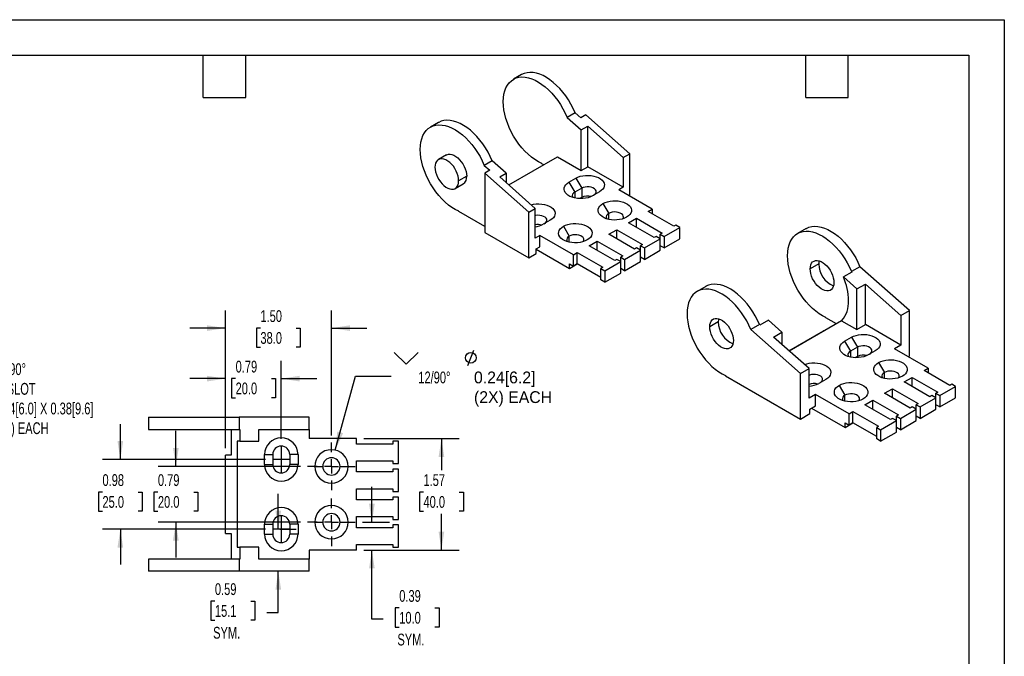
# Model space of a CAD drawing. Header units: inches. Extents: x 0 to 22, y 0 to 17.
# Tile 3 of 3: x 8.1 to 22, y 8 to 17. Entities that reach past the tile are written whole.
import ezdxf

# ---------------------------------------------------------------- set-up
doc = ezdxf.new("R2010")
doc.units = ezdxf.units.IN
doc.header["$LTSCALE"] = 2
doc.header["$MEASUREMENT"] = 0
doc.linetypes.add('CENTERX2', pattern=[0.8, 0.5, -0.1, 0.1, -0.1])
doc.layers.add('CENTER', color=40, linetype='CENTERX2')
doc.layers.add('DIMENSIONS', color=140, linetype='Continuous', lineweight=25)
doc.layers.add('TEXT', color=140, linetype='Continuous', lineweight=25)
doc.styles.add('SLDTEXTSTYLE0', font='TXT', dxfattribs={"width": 0.7})
doc.dimstyles.new('SLDDIMSTYLE0', dxfattribs={"dimtxt": 0.169922, "dimasz": 0.26, "dimexe": 0, "dimexo": 0.0625, "dimgap": 0.04248, "dimtad": 0, "dimtih": 1, "dimtoh": 1, "dimrnd": 1e-09, "dimzin": 12, "dimdsep": 46, "dimtxsty": 'SLDTEXTSTYLE0', "dimsah": 1, "dimcen": 0.09, "dimadec": 0, "dimazin": 3, "dimtfac": 1, "dimtofl": 0, "dimtmove": 0, "dimatfit": 3, "dimfxl": 0, "dimfrac": 2, "dimtolj": 1, "dimtzin": 12, "dimarcsym": 0})
doc.dimstyles.new('SLDDIMSTYLE3', dxfattribs={"dimtxt": 0.169922, "dimasz": 0.26, "dimexe": 0, "dimexo": 0.0625, "dimgap": 0.04248, "dimtad": 0, "dimtih": 1, "dimtoh": 1, "dimrnd": 1e-09, "dimdsep": 46, "dimtxsty": 'SLDTEXTSTYLE0', "dimsah": 1, "dimcen": 0.09, "dimadec": 0, "dimazin": 2, "dimtfac": 1, "dimtmove": 0, "dimatfit": 0, "dimfxl": 0, "dimfrac": 2, "dimtolj": 1, "dimtzin": 12, "dimarcsym": 0})
doc.dimstyles.new('SLDDIMSTYLE4', dxfattribs={"dimtxt": 0.169922, "dimasz": 0.26, "dimexe": 0, "dimexo": 0.0625, "dimgap": 0.04248, "dimtad": 0, "dimtih": 1, "dimtoh": 1, "dimrnd": 1e-09, "dimzin": 4, "dimdsep": 46, "dimtxsty": 'SLDTEXTSTYLE0', "dimsah": 1, "dimcen": 0.09, "dimadec": 0, "dimazin": 1, "dimtfac": 1, "dimtmove": 0, "dimatfit": 0, "dimfxl": 0, "dimfrac": 2, "dimtolj": 1, "dimtzin": 12, "dimarcsym": 0})
doc.dimstyles.new('SLDDIMSTYLE6', dxfattribs={"dimtxt": 0.18, "dimasz": 0.26, "dimexe": 0, "dimexo": 0.0625, "dimgap": 0, "dimtad": 0, "dimtih": 1, "dimtoh": 1, "dimdec": 0, "dimrnd": 1e-09, "dimzin": 0, "dimdsep": 46, "dimtxsty": 'Standard', "dimsah": 1, "dimcen": 0.09, "dimadec": 0, "dimazin": 0, "dimtfac": 0.26, "dimtdec": 0, "dimtofl": 0, "dimtmove": 0, "dimatfit": 3, "dimfxl": 0, "dimfrac": 2, "dimtolj": 1, "dimtzin": 0, "dimarcsym": 0})

# ---------------------------------------------------------------- blocks, each defined once
blk = doc.blocks.new('_D_8')
at = {"layer": 'DIMENSIONS'}
for p, q in [((9.532, 10.792), (9.532, 11.292)), ((11.581, 10.792), (9.282, 10.792)), ((9.28, 10.331), (9.223, 10.331)), ((9.223, 10.331), (9.223, 10.061)), ((9.785, 10.331), (9.842, 10.331)), ((9.842, 10.331), (9.842, 10.061)), ((9.223, 10.061), (9.28, 10.061)), ((9.842, 10.061), (9.785, 10.061)), ((11.581, 9.808), (9.282, 9.808)), ((9.532, 9.808), (9.532, 9.308))]:
    blk.add_line(p, q, dxfattribs=at)
for points in [[(9.532, 10.792), (9.572, 11.052), (9.492, 11.052)], [(9.532, 9.808), (9.492, 9.548), (9.572, 9.548)]]:
    blk.add_solid(points, dxfattribs=at)
at = {"layer": 'DIMENSIONS', "char_height": 0.1667, "attachment_point": 1, "style": 'SLDTEXTSTYLE0'}
for s, insert in [('0.98', (9.28, 10.584)), ('25.0', (9.28, 10.276))]:
    blk.add_mtext(s, dxfattribs=dict(at, insert=insert))
blk = doc.blocks.new('_D_9')
at = {"layer": 'DIMENSIONS'}
for p, q in [((11.014, 10.951), (11.014, 12.183)), ((11.802, 11.081), (11.802, 12.183)), ((11.014, 11.933), (10.514, 11.933)), ((11.158, 11.933), (11.101, 11.933)), ((11.101, 11.933), (11.101, 11.663)), ((11.663, 11.933), (11.72, 11.933)), ((11.72, 11.933), (11.72, 11.663)), ((11.802, 11.933), (12.302, 11.933)), ((11.101, 11.663), (11.158, 11.663)), ((11.72, 11.663), (11.663, 11.663))]:
    blk.add_line(p, q, dxfattribs=at)
for points in [[(11.014, 11.933), (10.754, 11.973), (10.754, 11.893)], [(11.802, 11.933), (12.062, 11.893), (12.062, 11.973)]]:
    blk.add_solid(points, dxfattribs=at)
at = {"layer": 'DIMENSIONS', "char_height": 0.1667, "attachment_point": 1, "style": 'SLDTEXTSTYLE0'}
for s, insert in [('0.79', (11.158, 12.186)), ('20.0', (11.158, 11.878))]:
    blk.add_mtext(s, dxfattribs=dict(at, insert=insert))
blk = doc.blocks.new('_D_10')
at = {"layer": 'DIMENSIONS'}
for p, q in [((11.76, 9.808), (11.76, 10.308)), ((11.781, 9.808), (12.01, 9.808)), ((11.76, 8.633), (11.76, 9.213)), ((10.866, 8.792), (10.809, 8.792)), ((10.809, 8.792), (10.809, 8.522)), ((11.371, 8.792), (11.428, 8.792)), ((11.428, 8.792), (11.428, 8.522)), ((11.6, 8.633), (11.76, 8.633)), ((10.809, 8.522), (10.866, 8.522)), ((11.428, 8.522), (11.371, 8.522))]:
    blk.add_line(p, q, dxfattribs=at)
for points in [[(11.76, 9.808), (11.8, 10.068), (11.72, 10.068)], [(11.76, 9.213), (11.72, 8.953), (11.8, 8.953)]]:
    blk.add_solid(points, dxfattribs=at)
at = {"layer": 'DIMENSIONS', "char_height": 0.1667, "attachment_point": 1, "style": 'SLDTEXTSTYLE0'}
for s, insert in [('0.59', (10.866, 9.045)), ('15.1', (10.866, 8.737)), ('SYM.', (10.841, 8.429))]:
    blk.add_mtext(s, dxfattribs=dict(at, insert=insert))
blk = doc.blocks.new('_D_12')
at = {"layer": 'DIMENSIONS'}
for p, q in [((10.315, 10.694), (10.315, 11.194)), ((12.074, 10.694), (10.065, 10.694)), ((10.062, 10.331), (10.005, 10.331)), ((10.005, 10.331), (10.005, 10.061)), ((10.567, 10.331), (10.624, 10.331)), ((10.624, 10.331), (10.624, 10.061)), ((10.005, 10.061), (10.062, 10.061)), ((10.624, 10.061), (10.567, 10.061)), ((12.074, 9.906), (10.065, 9.906)), ((10.315, 9.906), (10.315, 9.406))]:
    blk.add_line(p, q, dxfattribs=at)
for points in [[(10.315, 10.694), (10.355, 10.954), (10.275, 10.954)], [(10.315, 9.906), (10.275, 9.646), (10.355, 9.646)]]:
    blk.add_solid(points, dxfattribs=at)
at = {"layer": 'DIMENSIONS', "char_height": 0.1667, "attachment_point": 1, "style": 'SLDTEXTSTYLE0'}
for s, insert in [('0.79', (10.062, 10.584)), ('20.0', (10.062, 10.276))]:
    blk.add_mtext(s, dxfattribs=dict(at, insert=insert))
blk = doc.blocks.new('_D_13')
at = {"layer": 'DIMENSIONS'}
for p, q in [((11.014, 10.951), (11.014, 12.896)), ((12.51, 11.13), (12.51, 12.896)), ((11.014, 12.646), (10.514, 12.646)), ((11.508, 12.646), (11.451, 12.646)), ((11.451, 12.646), (11.451, 12.376)), ((12.013, 12.646), (12.07, 12.646)), ((12.07, 12.646), (12.07, 12.376)), ((12.51, 12.646), (13.01, 12.646)), ((11.451, 12.376), (11.508, 12.376)), ((12.07, 12.376), (12.013, 12.376))]:
    blk.add_line(p, q, dxfattribs=at)
for points in [[(11.014, 12.646), (10.754, 12.686), (10.754, 12.606)], [(12.51, 12.646), (12.77, 12.606), (12.77, 12.686)]]:
    blk.add_solid(points, dxfattribs=at)
at = {"layer": 'DIMENSIONS', "char_height": 0.1667, "attachment_point": 1, "style": 'SLDTEXTSTYLE0'}
for s, insert in [('1.50', (11.508, 12.899)), ('38.0', (11.508, 12.591))]:
    blk.add_mtext(s, dxfattribs=dict(at, insert=insert))
blk = doc.blocks.new('_D_15')
at = {"layer": 'DIMENSIONS'}
for p, q in [((12.965, 11.087), (14.311, 11.087)), ((14.061, 11.087), (14.061, 10.639)), ((13.808, 10.331), (13.751, 10.331)), ((13.751, 10.331), (13.751, 10.061)), ((14.313, 10.331), (14.37, 10.331)), ((14.37, 10.331), (14.37, 10.061)), ((13.751, 10.061), (13.808, 10.061)), ((14.061, 9.513), (14.061, 10.023)), ((14.37, 10.061), (14.313, 10.061)), ((12.965, 9.513), (14.311, 9.513))]:
    blk.add_line(p, q, dxfattribs=at)
for points in [[(14.061, 11.087), (14.021, 10.827), (14.101, 10.827)], [(14.061, 9.513), (14.101, 9.773), (14.021, 9.773)]]:
    blk.add_solid(points, dxfattribs=at)
at = {"layer": 'DIMENSIONS', "char_height": 0.1667, "attachment_point": 1, "style": 'SLDTEXTSTYLE0'}
for s, insert in [('1.57', (13.808, 10.584)), ('40.0', (13.808, 10.276))]:
    blk.add_mtext(s, dxfattribs=dict(at, insert=insert))
blk = doc.blocks.new('_D_16')
at = {"layer": 'DIMENSIONS'}
for p, q in [((13.08, 9.906), (13.08, 10.406)), ((12.946, 9.906), (13.33, 9.906)), ((12.965, 9.513), (13.33, 9.513)), ((13.08, 8.537), (13.08, 9.513)), ((13.466, 8.696), (13.408, 8.696)), ((13.408, 8.696), (13.408, 8.426)), ((13.97, 8.696), (14.028, 8.696)), ((14.028, 8.696), (14.028, 8.426)), ((13.237, 8.537), (13.08, 8.537)), ((13.408, 8.426), (13.466, 8.426)), ((14.028, 8.426), (13.97, 8.426))]:
    blk.add_line(p, q, dxfattribs=at)
for points in [[(13.08, 9.906), (13.12, 10.166), (13.04, 10.166)], [(13.08, 9.513), (13.04, 9.253), (13.12, 9.253)]]:
    blk.add_solid(points, dxfattribs=at)
at = {"layer": 'DIMENSIONS', "char_height": 0.1667, "attachment_point": 1, "style": 'SLDTEXTSTYLE0'}
for s, insert in [('0.39', (13.466, 8.949)), ('10.0', (13.466, 8.641)), ('SYM.', (13.44, 8.333))]:
    blk.add_mtext(s, dxfattribs=dict(at, insert=insert))
blk = doc.blocks.new('SW_SYMBOL_HOLE_SINK')
at = {"layer": 'DIMENSIONS', "color": 0}
for p, q in [((0, 68.9), (63, 5.9)), ((63, 5.9), (126, 68.9))]:
    blk.add_line(p, q, dxfattribs=at)
blk = doc.blocks.new('SW_SYMBOL_HOLE_DIAM')
at = {"layer": 'DIMENSIONS', "color": 0}
blk.add_line((23.6, 0), (55.1, 78.7), dxfattribs=at)
blk.add_circle((39.4, 39.4), 27.6, dxfattribs=at)
blk = doc.blocks.new('SW_CENTERMARKSYMBOL_2')
at = {"layer": 'CENTER', "color": 0}
for p, q in [((0, 0.2), (0, 0.336)), ((-0.2, 0), (-0.336, 0)), ((0, 0), (-0.1, 0)), ((0, 0), (0, 0.1)), ((0, 0), (0, -0.1)), ((0, 0), (0.1, 0)), ((0.2, 0), (0.336, 0)), ((0, -0.2), (0, -0.336))]:
    blk.add_line(p, q, dxfattribs=at)
blk = doc.blocks.new('SW_CENTERMARKSYMBOL_3')
at = {"layer": 'CENTER', "color": 0}
for p, q in [((0, 0.2), (0, 0.336)), ((-0.2, 0), (-0.336, 0)), ((0, 0), (-0.1, 0)), ((0, 0), (0, 0.1)), ((0, 0), (0, -0.1)), ((0, 0), (0.1, 0)), ((0.2, 0), (0.336, 0)), ((0, -0.2), (0, -0.336))]:
    blk.add_line(p, q, dxfattribs=at)

msp = doc.modelspace()

# ---------------------------------------------------------------- linework, layer by layer
at = {"color": 7, "linetype": 'Continuous'}
for p, q in [((0, 17), (22, 17)), ((22, 17), (22, 0))]:
    msp.add_line(p, q, dxfattribs=at)
for p, q in [((15.189, 16.224), (15.076, 16.159)), ((15.947, 15.685), (15.834, 15.62)), ((15.834, 15.62), (16.033, 15.444)), ((16.026, 15.615), (15.947, 15.685)), ((16.097, 15.656), (16.026, 15.615)), ((16.718, 15.106), (16.097, 15.656)), ((14.018, 15.548), (13.905, 15.483)), ((16.033, 15.444), (16.125, 15.497)), ((16.033, 14.871), (16.033, 15.444)), ((16.125, 15.497), (16.626, 15.053)), ((16.125, 14.924), (16.125, 15.497)), ((14.132, 15.091), (14.019, 15.026)), ((14.776, 15.009), (14.664, 14.944)), ((14.975, 14.833), (14.776, 15.009)), ((15.011, 14.667), (15.699, 15.064)), ((15.699, 15.064), (16.033, 14.871)), ((16.626, 15.053), (16.718, 15.106)), ((16.626, 15.053), (16.626, 14.635)), ((16.718, 14.508), (16.718, 15.106)), ((14.664, 14.944), (14.743, 14.874)), ((14.743, 14.874), (14.672, 14.833)), ((15.476, 14.967), (15.476, 14.971)), ((15.504, 14.951), (15.476, 14.967)), ((16.033, 14.871), (16.125, 14.924)), ((16.626, 14.635), (16.125, 14.924)), ((14.417, 14.79), (14.304, 14.725)), ((15.292, 14.283), (14.672, 14.833)), ((14.672, 14.833), (14.672, 13.998)), ((14.883, 14.78), (14.975, 14.833)), ((15.384, 14.336), (14.883, 14.78)), ((14.975, 14.833), (14.975, 14.699)), ((15.859, 14.706), (15.956, 14.762)), ((15.956, 14.762), (16.039, 14.62)), ((14.255, 14.617), (14.368, 14.682)), ((15.859, 14.706), (15.941, 14.564)), ((16.039, 14.62), (15.941, 14.564)), ((16.039, 14.62), (16.039, 14.49)), ((16.626, 14.635), (16.562, 14.598)), ((17.035, 14.324), (16.562, 14.598)), ((15.941, 14.564), (15.941, 14.483)), ((16.039, 14.49), (16.01, 14.474)), ((16.29, 14.57), (16.193, 14.513)), ((15.292, 14.283), (15.384, 14.336)), ((15.384, 13.918), (15.384, 14.336)), ((16.339, 14.405), (16.42, 14.265)), ((16.979, 14.292), (17.035, 14.324)), ((17.035, 14.324), (17.035, 14.26)), ((14.306, 14.292), (14.306, 14.295)), ((14.672, 14.08), (14.306, 14.292)), ((15.292, 13.64), (15.292, 14.283)), ((15.595, 14.168), (15.497, 14.112)), ((16.42, 14.181), (16.42, 14.265)), ((16.701, 14.132), (16.812, 14.196)), ((16.812, 14.196), (17.174, 13.987)), ((16.812, 14.067), (16.812, 14.196)), ((17.341, 14.083), (16.979, 14.292)), ((15.782, 14.083), (15.863, 13.944)), ((16.423, 13.971), (16.534, 14.035)), ((16.534, 14.035), (16.896, 13.826)), ((16.534, 13.907), (16.534, 14.035)), ((17.063, 13.923), (16.701, 14.132)), ((17.202, 13.939), (17.425, 14.067)), ((17.369, 14.1), (17.341, 14.083)), ((17.425, 14.067), (17.369, 14.1)), ((17.425, 13.907), (17.425, 14.067)), ((19.205, 14.052), (19.085, 13.983)), ((14.672, 13.998), (15.292, 13.64)), ((15.448, 13.955), (15.384, 13.918)), ((15.922, 13.682), (15.448, 13.955)), ((15.448, 13.794), (15.448, 13.955)), ((15.863, 13.86), (15.863, 13.944)), ((16.785, 13.762), (16.423, 13.971)), ((16.924, 13.778), (17.147, 13.907)), ((17.091, 13.939), (17.063, 13.923)), ((17.147, 13.907), (17.091, 13.939)), ((17.174, 13.987), (17.147, 13.971)), ((17.147, 13.971), (17.202, 13.939)), ((17.147, 13.907), (17.147, 13.971)), ((17.147, 13.746), (17.147, 13.907)), ((17.202, 13.939), (17.202, 13.778)), ((17.202, 13.778), (17.425, 13.907)), ((15.398, 13.765), (15.448, 13.794)), ((15.398, 13.701), (15.398, 13.765)), ((15.398, 13.759), (15.866, 13.489)), ((16.144, 13.81), (16.256, 13.875)), ((16.506, 13.601), (16.144, 13.81)), ((16.256, 13.875), (16.618, 13.666)), ((16.256, 13.746), (16.256, 13.875)), ((16.812, 13.778), (16.785, 13.762)), ((16.868, 13.746), (16.812, 13.778)), ((16.896, 13.826), (16.868, 13.81)), ((16.868, 13.81), (16.924, 13.778)), ((16.868, 13.746), (16.868, 13.81)), ((16.924, 13.778), (16.924, 13.617)), ((17.202, 13.778), (17.147, 13.81)), ((15.292, 13.64), (15.398, 13.701)), ((15.922, 13.682), (15.977, 13.714)), ((15.922, 13.521), (15.922, 13.682)), ((15.977, 13.714), (16.339, 13.505)), ((15.977, 13.553), (15.977, 13.714)), ((16.534, 13.617), (16.506, 13.601)), ((16.59, 13.585), (16.534, 13.617)), ((16.618, 13.666), (16.59, 13.65)), ((16.59, 13.65), (16.645, 13.617)), ((16.59, 13.585), (16.59, 13.65)), ((16.645, 13.617), (16.868, 13.746)), ((16.645, 13.617), (16.645, 13.457)), ((16.868, 13.585), (16.868, 13.746)), ((16.924, 13.617), (16.868, 13.649)), ((16.924, 13.617), (17.147, 13.746)), ((15.866, 13.489), (15.866, 13.553)), ((15.866, 13.553), (15.922, 13.521)), ((15.866, 13.489), (15.977, 13.553)), ((15.977, 13.553), (15.922, 13.521)), ((16.311, 13.36), (15.977, 13.553)), ((16.339, 13.505), (16.311, 13.489)), ((16.311, 13.489), (16.367, 13.457)), ((16.311, 13.328), (16.311, 13.489)), ((16.367, 13.457), (16.59, 13.585)), ((16.59, 13.424), (16.59, 13.585)), ((16.645, 13.457), (16.59, 13.489)), ((16.645, 13.457), (16.868, 13.585)), ((19.382, 13.552), (19.262, 13.482)), ((19.963, 13.513), (19.843, 13.444)), ((20.663, 12.893), (19.963, 13.513)), ((16.367, 13.457), (16.367, 13.296)), ((16.367, 13.296), (16.59, 13.424)), ((19.851, 13.437), (19.731, 13.368)), ((19.731, 13.368), (19.922, 13.199)), ((19.843, 13.444), (19.851, 13.437)), ((16.367, 13.296), (16.311, 13.328)), ((17.788, 13.234), (17.668, 13.165)), ((19.922, 13.199), (20.042, 13.268)), ((19.922, 12.626), (19.922, 13.199)), ((20.042, 13.268), (20.543, 12.824)), ((20.042, 12.695), (20.042, 13.268)), ((19.485, 12.791), (19.485, 12.795)), ((19.631, 12.707), (19.485, 12.791)), ((20.543, 12.824), (20.663, 12.893)), ((20.543, 12.824), (20.543, 12.406)), ((20.663, 12.25), (20.663, 12.893)), ((17.965, 12.734), (17.845, 12.664)), ((18.546, 12.695), (18.426, 12.626)), ((18.554, 12.688), (18.546, 12.695)), ((18.673, 12.757), (18.554, 12.688)), ((18.864, 12.588), (18.673, 12.757)), ((19.706, 12.75), (18.966, 12.323)), ((19.706, 12.75), (19.922, 12.626)), ((19.922, 12.626), (20.042, 12.695)), ((20.543, 12.406), (20.042, 12.695)), ((19.126, 12.006), (18.426, 12.626)), ((18.744, 12.519), (18.864, 12.588)), ((19.246, 12.075), (18.744, 12.519)), ((18.864, 12.588), (18.864, 12.413)), ((18.963, 12.326), (19.449, 12.606)), ((19.748, 12.461), (19.845, 12.517)), ((19.845, 12.517), (19.928, 12.375)), ((19.748, 12.461), (19.83, 12.319)), ((19.928, 12.375), (19.83, 12.319)), ((19.928, 12.375), (19.928, 12.245)), ((20.543, 12.406), (20.451, 12.353)), ((19.83, 12.319), (19.83, 12.237)), ((19.928, 12.245), (19.899, 12.229)), ((20.18, 12.324), (20.082, 12.268)), ((20.924, 12.079), (20.451, 12.353)), ((20.646, 12.24), (20.663, 12.25)), ((20.228, 12.16), (20.309, 12.02)), ((18.068, 11.977), (18.068, 11.973)), ((18.068, 11.973), (19.126, 11.363)), ((19.126, 12.006), (19.246, 12.075)), ((19.126, 11.363), (19.126, 12.006)), ((19.246, 11.657), (19.246, 12.075)), ((20.309, 11.936), (20.309, 12.02)), ((20.59, 11.887), (20.702, 11.951)), ((20.702, 11.951), (21.063, 11.742)), ((20.702, 11.822), (20.702, 11.951)), ((20.869, 12.047), (20.924, 12.079)), ((21.23, 11.838), (20.869, 12.047)), ((20.924, 12.079), (20.924, 12.015)), ((19.484, 11.923), (19.386, 11.866)), ((19.672, 11.838), (19.752, 11.698)), ((20.952, 11.678), (20.59, 11.887)), ((21.091, 11.694), (21.314, 11.822)), ((21.258, 11.854), (21.23, 11.838)), ((21.314, 11.822), (21.258, 11.854)), ((21.314, 11.662), (21.314, 11.822)), ((19.337, 11.71), (19.246, 11.657)), ((19.811, 11.437), (19.337, 11.71)), ((19.337, 11.549), (19.337, 11.71)), ((19.752, 11.615), (19.752, 11.698)), ((20.312, 11.726), (20.423, 11.79)), ((20.674, 11.517), (20.312, 11.726)), ((20.423, 11.79), (20.785, 11.581)), ((20.423, 11.662), (20.423, 11.79)), ((20.98, 11.694), (20.952, 11.678)), ((21.036, 11.662), (20.98, 11.694)), ((21.063, 11.742), (21.036, 11.726)), ((21.036, 11.726), (21.091, 11.694)), ((21.036, 11.662), (21.036, 11.726)), ((21.091, 11.694), (21.091, 11.533)), ((19.259, 11.504), (19.337, 11.549)), ((20.033, 11.565), (20.145, 11.629)), ((20.395, 11.356), (20.033, 11.565)), ((20.145, 11.629), (20.507, 11.42)), ((20.145, 11.501), (20.145, 11.629)), ((20.702, 11.533), (20.674, 11.517)), ((20.757, 11.501), (20.702, 11.533)), ((20.785, 11.581), (20.757, 11.565)), ((20.757, 11.565), (20.813, 11.533)), ((20.757, 11.501), (20.757, 11.565)), ((20.813, 11.533), (21.036, 11.662)), ((20.813, 11.533), (20.813, 11.372)), ((21.036, 11.501), (21.036, 11.662)), ((21.091, 11.533), (21.036, 11.565)), ((21.091, 11.533), (21.314, 11.662)), ((19.126, 11.363), (19.259, 11.44)), ((19.259, 11.44), (19.259, 11.504)), ((19.282, 11.517), (19.755, 11.244)), ((19.811, 11.437), (19.866, 11.469)), ((19.811, 11.276), (19.811, 11.437)), ((19.866, 11.469), (20.228, 11.26)), ((19.866, 11.308), (19.866, 11.469)), ((20.507, 11.42), (20.479, 11.404)), ((20.479, 11.404), (20.535, 11.372)), ((20.479, 11.34), (20.479, 11.404)), ((20.535, 11.372), (20.757, 11.501)), ((20.757, 11.34), (20.757, 11.501)), ((20.813, 11.372), (20.757, 11.404)), ((20.813, 11.372), (21.036, 11.501)), ((9.931, 11.387), (9.931, 11.217)), ((9.931, 11.387), (11.206, 11.387)), ((11.206, 11.387), (11.206, 11.217)), ((12.195, 11.387), (11.206, 11.387)), ((12.195, 11.217), (12.195, 11.387)), ((19.755, 11.244), (19.755, 11.308)), ((19.755, 11.308), (19.811, 11.276)), ((19.755, 11.244), (19.866, 11.308)), ((19.866, 11.308), (19.811, 11.276)), ((20.2, 11.115), (19.866, 11.308)), ((20.228, 11.26), (20.2, 11.244)), ((20.256, 11.212), (20.479, 11.34)), ((20.423, 11.372), (20.395, 11.356)), ((20.479, 11.34), (20.423, 11.372)), ((20.479, 11.179), (20.479, 11.34)), ((20.535, 11.372), (20.535, 11.212)), ((20.535, 11.212), (20.757, 11.34)), ((9.931, 11.217), (11.206, 11.217)), ((11.093, 11.217), (11.093, 10.851)), ((11.206, 11.217), (11.217, 11.217)), ((11.217, 11.217), (11.217, 11.048)), ((11.487, 11.048), (11.487, 11.217)), ((11.487, 11.217), (12.195, 11.217)), ((12.195, 11.217), (12.195, 11.087)), ((20.2, 11.244), (20.256, 11.212)), ((20.2, 11.083), (20.2, 11.244)), ((20.256, 11.212), (20.256, 11.051)), ((20.256, 11.051), (20.479, 11.179)), ((20.535, 11.212), (20.479, 11.244)), ((11.181, 11.048), (11.181, 9.552)), ((11.217, 11.048), (11.181, 11.048)), ((11.217, 11.048), (11.487, 11.048)), ((12.865, 11.087), (12.195, 11.087)), ((12.865, 11.009), (12.865, 11.087)), ((13.376, 11.009), (12.865, 11.009)), ((13.455, 11.048), (13.376, 11.048)), ((13.376, 11.048), (13.376, 11.009)), ((13.455, 10.733), (13.455, 11.048)), ((20.256, 11.051), (20.2, 11.083)), ((11.014, 9.749), (11.014, 10.851)), ((11.093, 10.851), (11.014, 10.851)), ((11.565, 10.723), (11.565, 10.861)), ((11.565, 10.861), (11.681, 10.861)), ((11.681, 10.861), (11.681, 10.723)), ((12.038, 10.861), (11.922, 10.861)), ((11.922, 10.861), (11.922, 10.723)), ((12.038, 10.861), (12.038, 10.723)), ((11.565, 10.723), (11.681, 10.723)), ((12.038, 10.723), (11.922, 10.723)), ((12.274, 10.694), (12.388, 10.694)), ((12.632, 10.694), (12.746, 10.694)), ((12.865, 10.772), (13.376, 10.772)), ((12.865, 10.615), (12.865, 10.772)), ((13.376, 10.772), (13.376, 10.733)), ((13.376, 10.733), (13.455, 10.733)), ((13.376, 10.615), (12.865, 10.615)), ((13.376, 10.654), (13.376, 10.615)), ((13.455, 10.654), (13.376, 10.654)), ((13.455, 10.339), (13.455, 10.654)), ((12.865, 10.379), (13.376, 10.379)), ((12.865, 10.221), (12.865, 10.379)), ((13.376, 10.379), (13.376, 10.339)), ((13.376, 10.339), (13.455, 10.339)), ((13.376, 10.221), (12.865, 10.221)), ((13.376, 10.261), (13.376, 10.221)), ((13.455, 10.261), (13.376, 10.261)), ((13.455, 9.946), (13.455, 10.261)), ((11.565, 9.739), (11.565, 9.877)), ((11.565, 9.877), (11.681, 9.877)), ((11.681, 9.877), (11.681, 9.739)), ((11.922, 9.877), (11.922, 9.739)), ((12.038, 9.877), (11.922, 9.877)), ((12.038, 9.877), (12.038, 9.739)), ((12.274, 9.906), (12.388, 9.906)), ((12.632, 9.906), (12.746, 9.906)), ((12.865, 9.828), (12.865, 9.985)), ((12.865, 9.985), (13.376, 9.985)), ((13.376, 9.985), (13.376, 9.946)), ((13.376, 9.946), (13.455, 9.946)), ((13.376, 9.867), (13.376, 9.828)), ((13.455, 9.867), (13.376, 9.867)), ((13.455, 9.552), (13.455, 9.867)), ((11.014, 9.749), (11.093, 9.749)), ((11.093, 9.749), (11.093, 9.383)), ((11.565, 9.739), (11.681, 9.739)), ((12.038, 9.739), (11.922, 9.739)), ((13.376, 9.828), (12.865, 9.828)), ((12.865, 9.513), (12.865, 9.591)), ((12.865, 9.591), (13.376, 9.591)), ((13.376, 9.591), (13.376, 9.552)), ((11.181, 9.552), (11.217, 9.552)), ((11.217, 9.552), (11.217, 9.383)), ((11.487, 9.552), (11.217, 9.552)), ((11.487, 9.383), (11.487, 9.552)), ((12.865, 9.513), (12.195, 9.513)), ((12.195, 9.513), (12.195, 9.383)), ((13.376, 9.552), (13.455, 9.552)), ((11.206, 9.383), (9.931, 9.383)), ((9.931, 9.383), (9.931, 9.213)), ((11.206, 9.383), (11.206, 9.213)), ((11.217, 9.383), (11.206, 9.383)), ((12.195, 9.383), (11.487, 9.383)), ((12.195, 9.213), (12.195, 9.383)), ((11.206, 9.213), (9.931, 9.213)), ((12.195, 9.213), (11.206, 9.213))]:
    msp.add_line(p, q)
at = {"flags": 128}
for points in [[(15.947, 15.685), (15.92, 15.747), (15.888, 15.808), (15.853, 15.867), (15.815, 15.923), (15.774, 15.977), (15.731, 16.027), (15.686, 16.073), (15.639, 16.115), (15.592, 16.152), (15.543, 16.184), (15.495, 16.21), (15.447, 16.231), (15.4, 16.245), (15.354, 16.254), (15.31, 16.256), (15.268, 16.252), (15.229, 16.242), (15.192, 16.226), (15.189, 16.224)], [(14.933, 15.843), (14.936, 15.898), (14.943, 15.949), (14.955, 15.996), (14.971, 16.039), (14.992, 16.078), (15.018, 16.111), (15.047, 16.139), (15.08, 16.161), (15.116, 16.177), (15.155, 16.187), (15.197, 16.191), (15.241, 16.189), (15.287, 16.18), (15.334, 16.166), (15.382, 16.145), (15.43, 16.119), (15.479, 16.087), (15.526, 16.05), (15.573, 16.008), (15.618, 15.962), (15.662, 15.912), (15.702, 15.858), (15.74, 15.802), (15.775, 15.743), (15.807, 15.682), (15.834, 15.62)], [(15.476, 14.971), (15.428, 14.995), (15.38, 15.025), (15.332, 15.06), (15.285, 15.1), (15.239, 15.144), (15.195, 15.193), (15.154, 15.245), (15.115, 15.301), (15.079, 15.358), (15.046, 15.418), (15.017, 15.48), (14.992, 15.542), (14.971, 15.604), (14.955, 15.666), (14.943, 15.727), (14.936, 15.786), (14.933, 15.843)], [(14.776, 15.009), (14.749, 15.071), (14.718, 15.132), (14.683, 15.191), (14.645, 15.247), (14.604, 15.301), (14.56, 15.351), (14.515, 15.397), (14.469, 15.439), (14.421, 15.476), (14.373, 15.508), (14.324, 15.534), (14.276, 15.555), (14.229, 15.569), (14.183, 15.578), (14.139, 15.58), (14.097, 15.576), (14.058, 15.566), (14.022, 15.55), (14.018, 15.548)], [(13.763, 15.167), (13.765, 15.222), (13.772, 15.273), (13.784, 15.32), (13.801, 15.363), (13.822, 15.402), (13.847, 15.435), (13.876, 15.463), (13.909, 15.485), (13.945, 15.501), (13.984, 15.511), (14.026, 15.515), (14.07, 15.513), (14.116, 15.504), (14.163, 15.49), (14.211, 15.469), (14.26, 15.443), (14.308, 15.411), (14.356, 15.374), (14.403, 15.332), (14.448, 15.286), (14.491, 15.236), (14.532, 15.182), (14.57, 15.126), (14.605, 15.067), (14.636, 15.006), (14.664, 14.944)], [(14.306, 14.295), (14.257, 14.319), (14.209, 14.349), (14.161, 14.384), (14.114, 14.424), (14.069, 14.469), (14.025, 14.517), (13.983, 14.569), (13.944, 14.625), (13.908, 14.683), (13.875, 14.743), (13.846, 14.804), (13.821, 14.866), (13.801, 14.928), (13.784, 14.99), (13.772, 15.051), (13.765, 15.11), (13.763, 15.167)], [(14.304, 14.725), (14.302, 14.758), (14.295, 14.793), (14.284, 14.828), (14.269, 14.864), (14.25, 14.898), (14.229, 14.93), (14.204, 14.959), (14.178, 14.984), (14.151, 15.005), (14.123, 15.021), (14.096, 15.032), (14.07, 15.037), (14.046, 15.035), (14.024, 15.028), (14.005, 15.016), (13.99, 14.998), (13.979, 14.975), (13.972, 14.948), (13.97, 14.918)], [(14.132, 15.091), (14.137, 15.093), (14.159, 15.1), (14.183, 15.102), (14.209, 15.097), (14.236, 15.086), (14.264, 15.07), (14.291, 15.05), (14.317, 15.024), (14.341, 14.995), (14.363, 14.963), (14.382, 14.929), (14.397, 14.893), (14.408, 14.858), (14.415, 14.823), (14.417, 14.79)], [(13.97, 14.918), (13.972, 14.885), (13.979, 14.85), (13.99, 14.814), (14.005, 14.779), (14.024, 14.745), (14.046, 14.712), (14.07, 14.683), (14.096, 14.658), (14.123, 14.637), (14.151, 14.621), (14.178, 14.61), (14.204, 14.606), (14.229, 14.607), (14.25, 14.614), (14.269, 14.627), (14.284, 14.645), (14.295, 14.667), (14.302, 14.694), (14.304, 14.725)], [(15.956, 14.762), (15.986, 14.777), (16.02, 14.789), (16.056, 14.797), (16.094, 14.801), (16.133, 14.802), (16.172, 14.799), (16.209, 14.793), (16.244, 14.783), (16.276, 14.77), (16.304, 14.754), (16.326, 14.736), (16.344, 14.716), (16.355, 14.694), (16.359, 14.672), (16.358, 14.649), (16.35, 14.627), (16.336, 14.606), (16.316, 14.587), (16.29, 14.57)], [(16.193, 14.513), (16.163, 14.499), (16.13, 14.487), (16.093, 14.479), (16.055, 14.474), (16.016, 14.474), (15.978, 14.476), (15.94, 14.483), (15.905, 14.493), (15.873, 14.506), (15.846, 14.522), (15.823, 14.54), (15.806, 14.56), (15.795, 14.582), (15.79, 14.604), (15.792, 14.627), (15.8, 14.649), (15.814, 14.67), (15.834, 14.689), (15.859, 14.706)], [(16.208, 14.522), (16.226, 14.535), (16.238, 14.551), (16.243, 14.567), (16.242, 14.584), (16.233, 14.6), (16.218, 14.614), (16.197, 14.626), (16.173, 14.634), (16.145, 14.639), (16.116, 14.64), (16.088, 14.637), (16.061, 14.63), (16.039, 14.62)], [(15.941, 14.564), (15.923, 14.551), (15.911, 14.536), (15.906, 14.519), (15.908, 14.502), (15.914, 14.49)], [(16.339, 14.405), (16.369, 14.419), (16.402, 14.431), (16.439, 14.439), (16.477, 14.444), (16.516, 14.445), (16.555, 14.442), (16.592, 14.435), (16.627, 14.426), (16.659, 14.412), (16.686, 14.397), (16.709, 14.378), (16.726, 14.358), (16.737, 14.336), (16.742, 14.314), (16.741, 14.292), (16.733, 14.27), (16.718, 14.249), (16.698, 14.229), (16.673, 14.212)], [(15.326, 14.387), (15.36, 14.395), (15.398, 14.4), (15.437, 14.4), (15.476, 14.398), (15.513, 14.391), (15.548, 14.381), (15.58, 14.368), (15.608, 14.352), (15.63, 14.334), (15.648, 14.314), (15.659, 14.292), (15.663, 14.27), (15.662, 14.247), (15.654, 14.225), (15.64, 14.204), (15.62, 14.185), (15.595, 14.168)], [(16.673, 14.212), (16.643, 14.197), (16.61, 14.186), (16.574, 14.178), (16.535, 14.173), (16.496, 14.172), (16.458, 14.175), (16.42, 14.181), (16.385, 14.191), (16.354, 14.204), (16.326, 14.22), (16.303, 14.239), (16.286, 14.259), (16.275, 14.28), (16.27, 14.303), (16.272, 14.325), (16.28, 14.347), (16.294, 14.368), (16.314, 14.388), (16.339, 14.405)], [(15.512, 14.12), (15.53, 14.134), (15.542, 14.149), (15.547, 14.165), (15.546, 14.182), (15.537, 14.198), (15.522, 14.212), (15.502, 14.224), (15.477, 14.233), (15.449, 14.238), (15.42, 14.239), (15.392, 14.236), (15.384, 14.234)], [(16.42, 14.265), (16.402, 14.252), (16.39, 14.236), (16.384, 14.219), (16.386, 14.202), (16.393, 14.189)], [(16.619, 14.189), (16.623, 14.194), (16.628, 14.211), (16.626, 14.228), (16.618, 14.244), (16.602, 14.259), (16.581, 14.271), (16.556, 14.279), (16.528, 14.284), (16.499, 14.286), (16.47, 14.282), (16.443, 14.275), (16.42, 14.265)], [(16.116, 13.891), (16.087, 13.876), (16.053, 13.864), (16.017, 13.856), (15.979, 13.852), (15.94, 13.851), (15.901, 13.854), (15.864, 13.86), (15.829, 13.87), (15.797, 13.883), (15.769, 13.899), (15.747, 13.917), (15.729, 13.937), (15.718, 13.959), (15.713, 13.981), (15.715, 14.004), (15.723, 14.026), (15.737, 14.047), (15.757, 14.066), (15.782, 14.083)], [(15.782, 14.083), (15.812, 14.098), (15.846, 14.11), (15.882, 14.118), (15.92, 14.122), (15.959, 14.123), (15.998, 14.12), (16.035, 14.114), (16.07, 14.104), (16.102, 14.091), (16.13, 14.075), (16.152, 14.057), (16.17, 14.037), (16.181, 14.015), (16.185, 13.993), (16.184, 13.97), (16.176, 13.948), (16.162, 13.927), (16.142, 13.908), (16.116, 13.891)], [(19.205, 14.052), (19.208, 14.054), (19.244, 14.07), (19.284, 14.08), (19.325, 14.084), (19.369, 14.082), (19.415, 14.073), (19.463, 14.059), (19.511, 14.038), (19.559, 14.012), (19.607, 13.98), (19.655, 13.943), (19.702, 13.901), (19.747, 13.855), (19.79, 13.805), (19.831, 13.751), (19.869, 13.695), (19.904, 13.636), (19.935, 13.575), (19.963, 13.513)], [(15.863, 13.944), (15.845, 13.93), (15.833, 13.915), (15.828, 13.898), (15.829, 13.881), (15.836, 13.867)], [(16.063, 13.867), (16.066, 13.873), (16.071, 13.89), (16.07, 13.906), (16.061, 13.923), (16.046, 13.937), (16.025, 13.949), (16, 13.958), (15.971, 13.963), (15.942, 13.964), (15.913, 13.961), (15.886, 13.954), (15.863, 13.944)], [(18.942, 13.667), (18.945, 13.722), (18.952, 13.773), (18.964, 13.82), (18.98, 13.863), (19.001, 13.902), (19.026, 13.935), (19.055, 13.963), (19.088, 13.985), (19.125, 14.001), (19.164, 14.011), (19.206, 14.015), (19.25, 14.013), (19.296, 14.004), (19.343, 13.99), (19.391, 13.969), (19.439, 13.943), (19.488, 13.911), (19.535, 13.874), (19.582, 13.832), (19.627, 13.786), (19.67, 13.736), (19.711, 13.682), (19.749, 13.626), (19.784, 13.567), (19.816, 13.506), (19.843, 13.444)], [(19.485, 12.795), (19.437, 12.819), (19.389, 12.849), (19.341, 12.884), (19.294, 12.924), (19.248, 12.968), (19.204, 13.017), (19.163, 13.069), (19.124, 13.125), (19.087, 13.182), (19.055, 13.242), (19.026, 13.304), (19.001, 13.366), (18.98, 13.428), (18.964, 13.49), (18.952, 13.551), (18.945, 13.61), (18.942, 13.667)], [(19.262, 13.482), (19.265, 13.513), (19.271, 13.54), (19.282, 13.563), (19.297, 13.581), (19.316, 13.593), (19.338, 13.6), (19.362, 13.601), (19.388, 13.597), (19.416, 13.586), (19.443, 13.57), (19.47, 13.549), (19.496, 13.524), (19.521, 13.495), (19.542, 13.463), (19.561, 13.428), (19.576, 13.393), (19.587, 13.357), (19.594, 13.323), (19.596, 13.29)], [(19.596, 13.29), (19.594, 13.259), (19.587, 13.232), (19.576, 13.209), (19.561, 13.191), (19.542, 13.179), (19.521, 13.172), (19.496, 13.171), (19.47, 13.175), (19.443, 13.186), (19.416, 13.202), (19.388, 13.223), (19.362, 13.248), (19.338, 13.277), (19.316, 13.309), (19.297, 13.344), (19.282, 13.379), (19.271, 13.415), (19.265, 13.449), (19.262, 13.482)], [(19.387, 13.597), (19.384, 13.582), (19.382, 13.552)], [(18.426, 12.626), (18.399, 12.688), (18.367, 12.749), (18.332, 12.807), (18.294, 12.864), (18.253, 12.918), (18.21, 12.968), (18.165, 13.014), (18.118, 13.056), (18.071, 13.093), (18.022, 13.125), (17.974, 13.151), (17.926, 13.172), (17.879, 13.186), (17.833, 13.195), (17.789, 13.197), (17.747, 13.193), (17.708, 13.183), (17.671, 13.167), (17.638, 13.145), (17.609, 13.117), (17.584, 13.084), (17.563, 13.045), (17.547, 13.002), (17.535, 12.955), (17.528, 12.904), (17.525, 12.849)], [(18.546, 12.695), (18.518, 12.757), (18.487, 12.818), (18.452, 12.877), (18.414, 12.933), (18.373, 12.987), (18.33, 13.037), (18.285, 13.083), (18.238, 13.125), (18.19, 13.162), (18.142, 13.194), (18.094, 13.22), (18.046, 13.241), (17.998, 13.255), (17.952, 13.264), (17.908, 13.266), (17.867, 13.262), (17.827, 13.252), (17.791, 13.236), (17.788, 13.234)], [(17.525, 12.849), (17.528, 12.792), (17.535, 12.733), (17.547, 12.672), (17.563, 12.61), (17.584, 12.548), (17.609, 12.486), (17.638, 12.424), (17.67, 12.364), (17.707, 12.307), (17.746, 12.251), (17.787, 12.199), (17.831, 12.15), (17.877, 12.106), (17.924, 12.066), (17.972, 12.031), (18.02, 12.001), (18.068, 11.977)], [(17.845, 12.664), (17.848, 12.695), (17.854, 12.722), (17.865, 12.745), (17.88, 12.763), (17.899, 12.775), (17.921, 12.782), (17.945, 12.783), (17.971, 12.779), (17.999, 12.768), (18.026, 12.752), (18.053, 12.731), (18.079, 12.706), (18.104, 12.677), (18.125, 12.645), (18.144, 12.61), (18.159, 12.575), (18.17, 12.539), (18.177, 12.505), (18.179, 12.472)], [(17.97, 12.779), (17.967, 12.764), (17.965, 12.734)], [(18.179, 12.472), (18.177, 12.441), (18.17, 12.414), (18.159, 12.391), (18.144, 12.373), (18.125, 12.361), (18.104, 12.354), (18.079, 12.353), (18.053, 12.357), (18.026, 12.368), (17.999, 12.384), (17.971, 12.405), (17.945, 12.43), (17.921, 12.459), (17.899, 12.491), (17.88, 12.526), (17.865, 12.561), (17.854, 12.597), (17.848, 12.631), (17.845, 12.664)], [(19.463, 12.61), (19.456, 12.608), (19.449, 12.606)], [(19.845, 12.517), (19.875, 12.532), (19.909, 12.543), (19.945, 12.552), (19.983, 12.556), (20.022, 12.557), (20.061, 12.554), (20.098, 12.548), (20.133, 12.538), (20.165, 12.525), (20.193, 12.509), (20.215, 12.491), (20.233, 12.47), (20.244, 12.449), (20.249, 12.427), (20.247, 12.404), (20.239, 12.382), (20.225, 12.361), (20.205, 12.342), (20.18, 12.324)], [(20.082, 12.268), (20.052, 12.254), (20.019, 12.242), (19.982, 12.234), (19.944, 12.229), (19.905, 12.228), (19.867, 12.231), (19.829, 12.238), (19.794, 12.247), (19.762, 12.261), (19.735, 12.276), (19.712, 12.295), (19.695, 12.315), (19.684, 12.337), (19.679, 12.359), (19.681, 12.382), (19.689, 12.404), (19.703, 12.425), (19.723, 12.444), (19.748, 12.461)], [(20.097, 12.277), (20.115, 12.29), (20.127, 12.305), (20.132, 12.322), (20.131, 12.339), (20.122, 12.354), (20.107, 12.369), (20.087, 12.381), (20.062, 12.389), (20.034, 12.394), (20.005, 12.395), (19.977, 12.392), (19.95, 12.385), (19.928, 12.375)], [(19.83, 12.319), (19.812, 12.306), (19.8, 12.29), (19.795, 12.274), (19.797, 12.257), (19.803, 12.245)], [(19.182, 12.131), (19.213, 12.142), (19.249, 12.15), (19.287, 12.154), (19.326, 12.155), (19.365, 12.153), (19.402, 12.146), (19.437, 12.136), (19.469, 12.123), (19.497, 12.107), (19.519, 12.089), (19.537, 12.069), (19.548, 12.047), (19.553, 12.025), (19.551, 12.002), (19.543, 11.98), (19.529, 11.959), (19.509, 11.94), (19.484, 11.923)], [(20.562, 11.967), (20.533, 11.952), (20.499, 11.941), (20.463, 11.933), (20.425, 11.928), (20.386, 11.927), (20.347, 11.93), (20.309, 11.936), (20.274, 11.946), (20.243, 11.959), (20.215, 11.975), (20.192, 11.993), (20.175, 12.014), (20.164, 12.035), (20.159, 12.058), (20.161, 12.08), (20.169, 12.102), (20.183, 12.123), (20.203, 12.143), (20.228, 12.16)], [(20.228, 12.16), (20.258, 12.174), (20.292, 12.186), (20.328, 12.194), (20.366, 12.199), (20.405, 12.2), (20.444, 12.197), (20.481, 12.19), (20.516, 12.18), (20.548, 12.167), (20.576, 12.151), (20.598, 12.133), (20.615, 12.113), (20.627, 12.091), (20.631, 12.069), (20.63, 12.046), (20.622, 12.024), (20.608, 12.003), (20.588, 11.984), (20.562, 11.967)], [(19.401, 11.875), (19.419, 11.888), (19.431, 11.904), (19.436, 11.92), (19.435, 11.937), (19.426, 11.953), (19.411, 11.967), (19.391, 11.979), (19.366, 11.987), (19.338, 11.992), (19.309, 11.993), (19.281, 11.99), (19.254, 11.984), (19.246, 11.98)], [(20.309, 12.02), (20.291, 12.007), (20.279, 11.991), (20.273, 11.974), (20.275, 11.957), (20.282, 11.944)], [(20.508, 11.944), (20.512, 11.949), (20.517, 11.966), (20.515, 11.983), (20.507, 11.999), (20.491, 12.014), (20.471, 12.026), (20.445, 12.034), (20.417, 12.039), (20.388, 12.04), (20.359, 12.037), (20.332, 12.03), (20.309, 12.02)], [(20.006, 11.645), (19.976, 11.631), (19.942, 11.619), (19.906, 11.611), (19.868, 11.607), (19.829, 11.606), (19.79, 11.608), (19.753, 11.615), (19.718, 11.625), (19.686, 11.638), (19.658, 11.654), (19.636, 11.672), (19.618, 11.692), (19.607, 11.714), (19.603, 11.736), (19.604, 11.759), (19.612, 11.781), (19.626, 11.802), (19.646, 11.821), (19.672, 11.838)], [(19.672, 11.838), (19.701, 11.853), (19.735, 11.864), (19.771, 11.873), (19.809, 11.877), (19.848, 11.878), (19.887, 11.875), (19.924, 11.869), (19.959, 11.859), (19.991, 11.846), (20.019, 11.83), (20.041, 11.812), (20.059, 11.791), (20.07, 11.77), (20.075, 11.748), (20.073, 11.725), (20.065, 11.703), (20.051, 11.682), (20.031, 11.663), (20.006, 11.645)], [(19.752, 11.698), (19.734, 11.685), (19.722, 11.67), (19.717, 11.653), (19.718, 11.636), (19.725, 11.622)], [(19.952, 11.622), (19.955, 11.628), (19.96, 11.644), (19.959, 11.661), (19.95, 11.678), (19.935, 11.692), (19.914, 11.704), (19.889, 11.713), (19.861, 11.718), (19.831, 11.719), (19.802, 11.716), (19.775, 11.709), (19.752, 11.698)]]:
    msp.add_lwpolyline(points, dxfattribs=at)
for centre, radius, start, end in [((14.301, 14.777), 0.117, 305.0977, 6.2145), ((16.124, 14.324), 0.187, 74.3226, 117.2), ((15.345, 14.39), 0.317, 277.0796, 298.6052), ((15.427, 13.909), 0.199, 75.131, 102.4941), ((19.721, 13.557), 0.339, 181.0025, 247.4286), ((18.887, 13.014), 0.916, 1.1745, 22.7588), ((19.412, 13.008), 0.391, 318.792, 3.5952), ((18.304, 12.739), 0.339, 181.0025, 247.4286), ((20.013, 12.079), 0.187, 74.3226, 117.2), ((19.228, 12.163), 0.336, 273.0112, 298.0612), ((19.317, 11.672), 0.192, 74.6278, 111.7752), ((11.802, 10.861), 0.236, 0, 180), ((11.802, 10.861), 0.12, 0, 180), ((12.51, 10.694), 0.236, 0, 180), ((11.802, 10.723), 0.236, 180, 0), ((11.802, 10.723), 0.12, 180, 0), ((12.51, 10.694), 0.236, 180, 0), ((12.51, 10.694), 0.122, 0, 180), ((12.51, 10.694), 0.122, 180, 0), ((12.51, 9.906), 0.236, 0, 180), ((11.802, 9.877), 0.236, 0, 180), ((12.51, 9.906), 0.122, 0, 180), ((11.802, 9.877), 0.12, 0, 180), ((12.51, 9.906), 0.236, 180, 0), ((12.51, 9.906), 0.122, 180, 0), ((11.802, 9.739), 0.236, 180, 0), ((11.802, 9.739), 0.12, 180, 0)]:
    msp.add_arc(centre, radius, start, end)
at = {"layer": 'CENTER'}
for p, q in [((11.802, 10.981), (11.802, 10.603)), ((11.922, 10.792), (11.681, 10.792)), ((11.802, 9.997), (11.802, 9.619)), ((11.922, 9.808), (11.681, 9.808))]:
    msp.add_line(p, q, dxfattribs=at)
at = {"layer": 'TEXT'}
for p, q in [((0.5, 16.5), (21.5, 16.5)), ((10.7, 15.9), (10.7, 16.5)), ((11.3, 15.9), (11.3, 16.5)), ((19.2, 15.9), (19.2, 16.5)), ((19.8, 15.9), (19.8, 16.5)), ((21.5, 16.5), (21.5, 0.5)), ((10.7, 15.9), (11.3, 15.9)), ((19.2, 15.9), (19.8, 15.9))]:
    msp.add_line(p, q, dxfattribs=at)

# ---------------------------------------------------------------- block references
at = {"layer": 'CENTER'}
for name, p in [('SW_CENTERMARKSYMBOL_2', (12.51, 10.694)), ('SW_CENTERMARKSYMBOL_3', (12.51, 9.906))]:
    msp.add_blockref(name, p, dxfattribs=at)
at = {"layer": 'DIMENSIONS'}
for name, p, xscale, yscale, zscale in [('SW_SYMBOL_HOLE_SINK', (13.396, 12.119), 0.002688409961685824, 0.002688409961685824, 0.002688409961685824), ('SW_SYMBOL_HOLE_DIAM', (14.369, 12.12), 0.002728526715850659, 0.002728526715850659, 0.002728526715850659)]:
    msp.add_blockref(name, p, dxfattribs=dict(at, xscale=xscale, yscale=yscale, zscale=zscale))

# ---------------------------------------------------------------- texts
at = {"layer": 'DIMENSIONS', "attachment_point": 1, "style": 'SLDTEXTSTYLE0'}
for s, insert, char_height in [('^J12/90°^JM-SLOT ^J0.24[6.0] X 0.38[9.6]^J(2X) EACH', (7.748, 12.428), 0.16667), ('^J12/90°^J', (13.735, 12.311), 0.1667)]:
    msp.add_mtext(s, dxfattribs=dict(at, insert=insert, char_height=char_height))
at = {"layer": 'DIMENSIONS', "insert": (14.52, 12.311), "char_height": 0.16667, "attachment_point": 1}
msp.add_mtext('^J0.24[6.2]^J(2X) EACH', dxfattribs=at)

# ---------------------------------------------------------------- dimensions: what is measured, and where the dimension line sits
at = {"layer": 'DIMENSIONS'}
for base, p1, p2, dimstyle, picture, middle in [((12.51, 12.646), (11.014, 10.851), (12.51, 11.03), 'SLDDIMSTYLE4', '_D_13', (11.76, 12.646)), ((11.014, 11.933), (11.802, 10.981), (11.014, 10.851), 'SLDDIMSTYLE3', '_D_9', (11.41, 11.933))]:
    dim = msp.add_linear_dim(base=base, p1=p1, p2=p2, dimstyle=dimstyle, dxfattribs=at)
    dim.commit()
    dim.dimension.update_dxf_attribs({"geometry": picture, "text_midpoint": middle, "dimtype": 160})
for base, p1, p2, dimstyle, picture, middle in [((9.532, 9.808), (11.681, 10.792), (11.681, 9.808), 'SLDDIMSTYLE3', '_D_8', (9.532, 10.331)), ((10.315, 9.906), (12.174, 10.694), (12.174, 9.906), 'SLDDIMSTYLE3', '_D_12', (10.315, 10.331)), ((14.061, 9.513), (12.865, 11.087), (12.865, 9.513), 'SLDDIMSTYLE0', '_D_15', (14.061, 10.331))]:
    dim = msp.add_linear_dim(base=base, p1=p1, p2=p2, angle=90, dimstyle=dimstyle, dxfattribs=at)
    dim.commit()
    dim.dimension.update_dxf_attribs({"geometry": picture, "text_midpoint": middle, "dimtype": 160})
for base, p1, p2, picture, middle in [((11.7602, 9.2134), (11.6815, 9.8078), (12.1953, 9.2134), '_D_10', (11.7602, 8.6329)), ((13.08, 9.513), (12.846, 9.906), (12.865, 9.513), '_D_16', (13.08, 8.537))]:
    dim = msp.add_linear_dim(base=base, p1=p1, p2=p2, angle=90, text='<>\\PSYM.', dimstyle='SLDDIMSTYLE3', dxfattribs=at)
    dim.commit()
    dim.dimension.update_dxf_attribs({"geometry": picture, "text_midpoint": middle, "dimtype": 160})

# ---------------------------------------------------------------- leaders
msp.add_leader([(12.564, 10.924), (12.851, 11.966), (13.351, 11.966)], dimstyle='SLDDIMSTYLE6', dxfattribs=at)

doc.saveas('drawing.dxf')
